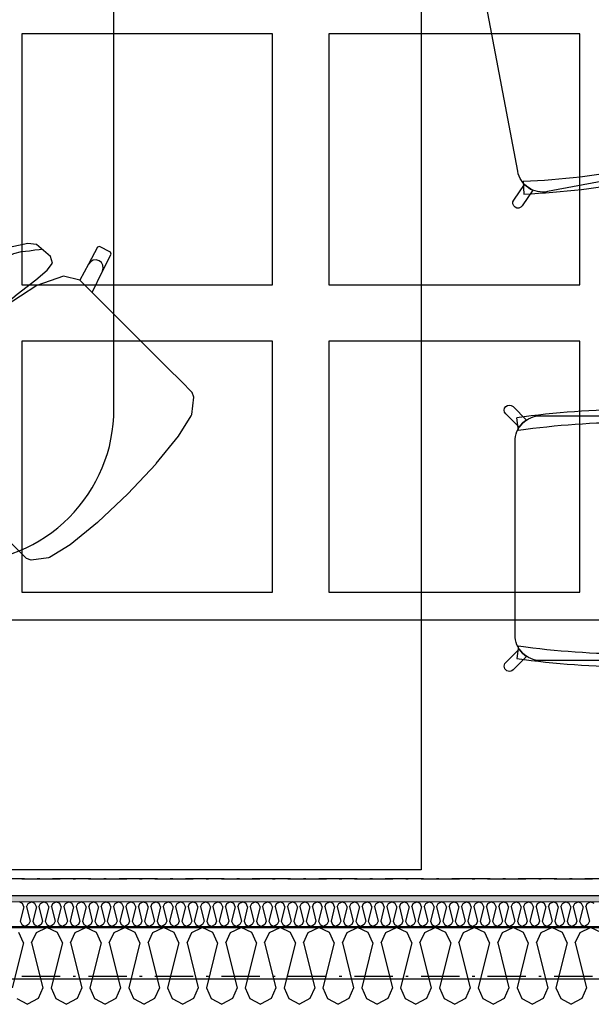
# Model space of a CAD drawing. Header units: millimetres. Extents: x -117798 to 93698, y -182207 to 252400.
# Tile 211 of 222: x -73352 to -72236, y -12167 to -10244. Entities that reach past the tile are written whole.
import ezdxf
from ezdxf.enums import TextEntityAlignment as Align

# ---------------------------------------------------------------- set-up
doc = ezdxf.new("R2010")
doc.units = ezdxf.units.MM
doc.header["$LTSCALE"] = 0.5
doc.header["$MEASUREMENT"] = 0
for name, pattern in [('Akselinje', [1500, 1000, -200, 100, -200]), ('Over snittplan', [260, 150, -50, 10, -50]), ('PLINE', [0])]:
    doc.linetypes.add(name, pattern=pattern)
for name, color, linetype in [('223- Bjelker', 7, 'Continuous'), ('232- Ikke-bærende yttervegger', 7, 'Continuous'), ('232- Ikke-bærende yttervegger (Skravur)', 7, 'Continuous'), ('232- Ikke-bærende yttervegger (Skravur)(Nye konstruksjoner)', 7, 'Continuous'), ('232- Ikke-bærende yttervegger(Nye konstruksjoner)', 7, 'Continuous'), ('251- Frittbærende dekker', 7, 'Continuous'), ('256- Faste himlinger og overflatebehandling(Nye konstruksjoner)', 7, 'Continuous'), ('68-- Inventar (løst)(Nye konstruksjoner)', 7, 'Continuous'), ('82-- Modullinjer', 7, 'Continuous'), ('862- M___Nettoareal(Nye konstruksjoner)', 7, 'Continuous'), ('862- M___Nettoareal(Polylinje)(Nye konstruksjoner)', 7, 'Continuous'), ('862- M___Nettoareal(Tekst)(Nye konstruksjoner)', 7, 'Continuous')]:
    doc.layers.add(name, color=color, linetype=linetype)
doc.layers.add('236- Innvendig kledning og overflate(Nye konstruksjoner)', color=7, linetype='Continuous', lineweight=0)
doc.styles.add('GENERATED_STYLE_1', font='arial.ttf')
doc.styles.add('GENERATED_STYLE_4', font='arial.ttf')

# ---------------------------------------------------------------- blocks, each defined once
blk = doc.blocks.new('Rektor_A-205_21', base_point=(-72026, -9444.1))
at = {"layer": '862- M___Nettoareal(Polylinje)(Nye konstruksjoner)', "linetype": 'PLINE', "flags": 128}
blk.add_lwpolyline([(-75005.7, -8071.9), (-75005.7, -8316.9), (-74818.2, -8316.9), (-74818.2, -8516.9), (-75005.7, -8516.9), (-75005.7, -11916.9), (-74818.2, -11916.9), (-74818.2, -11954.4), (-69443.2, -11954.4), (-69443.2, -8071.9)], close=True, dxfattribs=at)
at = {"layer": '862- M___Nettoareal(Tekst)(Nye konstruksjoner)', "style": 'GENERATED_STYLE_1'}
for tag, height, p in [('DUMMY_862', 150, (-72143.9, -9141.2)), ('ROOM_NAME', 150, (-72143.9, -9781.4)), ('DUMMY_861', 100, (-72301, -9381.1)), ('ROOM_NUMBER', 100, (-72301, -9769.9)), ('DUMMY_863', 100, (-71908.2, -9747.1))]:
    blk.add_attdef(tag, text='', height=height, rotation=90, dxfattribs=at).set_placement(p, align=Align.TOP_LEFT)
blk = doc.blocks.new('*X466')
at = {"layer": '232- Ikke-bærende yttervegger (Skravur)(Nye konstruksjoner)', "linetype": 'PLINE'}
for p, q in [((-73347.1, -11970.1), (-73353.7, -11966.9)), ((-73344.1, -11976.6), (-73351.2, -12004.7)), ((-73344.1, -11976.6), (-73347.1, -11970.1)), ((-73339, -11976.6), (-73336.1, -11970.1)), ((-73339, -11976.6), (-73332, -12004.7)), ((-73336.1, -11970.1), (-73329.4, -11966.9)), ((-73322.8, -11970.1), (-73329.4, -11966.9)), ((-73319.9, -11976.6), (-73326.9, -12004.7)), ((-73319.9, -11976.6), (-73322.8, -11970.1)), ((-73314.8, -11976.6), (-73311.8, -11970.1)), ((-73314.8, -11976.6), (-73307.7, -12004.7)), ((-73311.8, -11970.1), (-73305.2, -11966.9)), ((-73298.5, -11970.1), (-73305.2, -11966.9)), ((-73295.6, -11976.6), (-73302.6, -12004.7)), ((-73295.6, -11976.6), (-73298.5, -11970.1)), ((-73290.5, -11976.6), (-73287.5, -11970.1)), ((-73290.5, -11976.6), (-73283.4, -12004.7)), ((-73287.5, -11970.1), (-73280.9, -11966.9)), ((-73274.2, -11970.1), (-73280.9, -11966.9)), ((-73271.3, -11976.6), (-73278.3, -12004.7)), ((-73271.3, -11976.6), (-73274.2, -11970.1)), ((-73266.2, -11976.6), (-73263.2, -11970.1)), ((-73266.2, -11976.6), (-73259.1, -12004.7)), ((-73263.2, -11970.1), (-73256.6, -11966.9)), ((-73250, -11970.1), (-73256.6, -11966.9)), ((-73247, -11976.6), (-73254, -12004.7)), ((-73247, -11976.6), (-73250, -11970.1)), ((-73241.9, -11976.6), (-73238.9, -11970.1)), ((-73241.9, -11976.6), (-73234.9, -12004.7)), ((-73238.9, -11970.1), (-73232.3, -11966.9)), ((-73225.7, -11970.1), (-73232.3, -11966.9)), ((-73222.7, -11976.6), (-73229.8, -12004.7)), ((-73222.7, -11976.6), (-73225.7, -11970.1)), ((-73217.6, -11976.6), (-73214.7, -11970.1)), ((-73217.6, -11976.6), (-73210.6, -12004.7)), ((-73214.7, -11970.1), (-73208, -11966.9)), ((-73201.4, -11970.1), (-73208, -11966.9)), ((-73198.4, -11976.6), (-73205.5, -12004.7)), ((-73198.4, -11976.6), (-73201.4, -11970.1)), ((-73193.3, -11976.6), (-73190.4, -11970.1)), ((-73193.3, -11976.6), (-73186.3, -12004.7)), ((-73190.4, -11970.1), (-73183.8, -11966.9)), ((-73177.1, -11970.1), (-73183.8, -11966.9)), ((-73174.2, -11976.6), (-73181.2, -12004.7)), ((-73174.2, -11976.6), (-73177.1, -11970.1)), ((-73169.1, -11976.6), (-73166.1, -11970.1)), ((-73169.1, -11976.6), (-73162, -12004.7)), ((-73166.1, -11970.1), (-73159.5, -11966.9)), ((-73152.8, -11970.1), (-73159.5, -11966.9)), ((-73149.9, -11976.6), (-73156.9, -12004.7)), ((-73149.9, -11976.6), (-73152.8, -11970.1)), ((-73144.8, -11976.6), (-73141.8, -11970.1)), ((-73144.8, -11976.6), (-73137.7, -12004.7)), ((-73141.8, -11970.1), (-73135.2, -11966.9)), ((-73128.6, -11970.1), (-73135.2, -11966.9)), ((-73125.6, -11976.6), (-73132.6, -12004.7)), ((-73125.6, -11976.6), (-73128.6, -11970.1)), ((-73120.5, -11976.6), (-73117.5, -11970.1)), ((-73120.5, -11976.6), (-73113.5, -12004.7)), ((-73117.5, -11970.1), (-73110.9, -11966.9)), ((-73104.3, -11970.1), (-73110.9, -11966.9)), ((-73101.3, -11976.6), (-73108.4, -12004.7)), ((-73101.3, -11976.6), (-73104.3, -11970.1)), ((-73096.2, -11976.6), (-73093.3, -11970.1)), ((-73096.2, -11976.6), (-73089.2, -12004.7)), ((-73093.3, -11970.1), (-73086.6, -11966.9)), ((-73080, -11970.1), (-73086.6, -11966.9)), ((-73077, -11976.6), (-73084.1, -12004.7)), ((-73077, -11976.6), (-73080, -11970.1)), ((-73071.9, -11976.6), (-73069, -11970.1)), ((-73071.9, -11976.6), (-73064.9, -12004.7)), ((-73069, -11970.1), (-73062.3, -11966.9)), ((-73055.7, -11970.1), (-73062.3, -11966.9)), ((-73052.8, -11976.6), (-73059.8, -12004.7)), ((-73052.8, -11976.6), (-73055.7, -11970.1)), ((-73047.7, -11976.6), (-73044.7, -11970.1)), ((-73047.7, -11976.6), (-73040.6, -12004.7)), ((-73044.7, -11970.1), (-73038.1, -11966.9)), ((-73031.4, -11970.1), (-73038.1, -11966.9)), ((-73028.5, -11976.6), (-73035.5, -12004.7)), ((-73028.5, -11976.6), (-73031.4, -11970.1)), ((-73023.4, -11976.6), (-73020.4, -11970.1)), ((-73023.4, -11976.6), (-73016.3, -12004.7)), ((-73020.4, -11970.1), (-73013.8, -11966.9)), ((-73007.2, -11970.1), (-73013.8, -11966.9)), ((-73004.2, -11976.6), (-73011.2, -12004.7)), ((-73004.2, -11976.6), (-73007.2, -11970.1)), ((-72999.1, -11976.6), (-72996.1, -11970.1)), ((-72999.1, -11976.6), (-72992.1, -12004.7)), ((-72996.1, -11970.1), (-72989.5, -11966.9)), ((-72982.9, -11970.1), (-72989.5, -11966.9)), ((-72979.9, -11976.6), (-72987, -12004.7)), ((-72979.9, -11976.6), (-72982.9, -11970.1)), ((-72974.8, -11976.6), (-72971.9, -11970.1)), ((-72974.8, -11976.6), (-72967.8, -12004.7)), ((-72971.9, -11970.1), (-72965.2, -11966.9)), ((-72958.6, -11970.1), (-72965.2, -11966.9)), ((-72955.6, -11976.6), (-72962.7, -12004.7)), ((-72955.6, -11976.6), (-72958.6, -11970.1)), ((-72950.5, -11976.6), (-72947.6, -11970.1)), ((-72950.5, -11976.6), (-72943.5, -12004.7)), ((-72947.6, -11970.1), (-72940.9, -11966.9)), ((-72934.3, -11970.1), (-72940.9, -11966.9)), ((-72931.4, -11976.6), (-72938.4, -12004.7)), ((-72931.4, -11976.6), (-72934.3, -11970.1)), ((-72926.3, -11976.6), (-72923.3, -11970.1)), ((-72926.3, -11976.6), (-72919.2, -12004.7)), ((-72923.3, -11970.1), (-72916.7, -11966.9)), ((-72910, -11970.1), (-72916.7, -11966.9)), ((-72907.1, -11976.6), (-72914.1, -12004.7)), ((-72907.1, -11976.6), (-72910, -11970.1)), ((-72902, -11976.6), (-72899, -11970.1)), ((-72902, -11976.6), (-72894.9, -12004.7)), ((-72899, -11970.1), (-72892.4, -11966.9)), ((-72885.7, -11970.1), (-72892.4, -11966.9)), ((-72882.8, -11976.6), (-72889.8, -12004.7)), ((-72882.8, -11976.6), (-72885.7, -11970.1)), ((-72877.7, -11976.6), (-72874.7, -11970.1)), ((-72877.7, -11976.6), (-72870.6, -12004.7)), ((-72874.7, -11970.1), (-72868.1, -11966.9)), ((-72861.5, -11970.1), (-72868.1, -11966.9)), ((-72858.5, -11976.6), (-72865.5, -12004.7)), ((-72858.5, -11976.6), (-72861.5, -11970.1)), ((-72853.4, -11976.6), (-72850.4, -11970.1)), ((-72853.4, -11976.6), (-72846.4, -12004.7)), ((-72850.4, -11970.1), (-72843.8, -11966.9)), ((-72837.2, -11970.1), (-72843.8, -11966.9)), ((-72834.2, -11976.6), (-72841.3, -12004.7)), ((-72834.2, -11976.6), (-72837.2, -11970.1)), ((-72829.1, -11976.6), (-72826.2, -11970.1)), ((-72829.1, -11976.6), (-72822.1, -12004.7)), ((-72826.2, -11970.1), (-72819.5, -11966.9)), ((-72812.9, -11970.1), (-72819.5, -11966.9)), ((-72809.9, -11976.6), (-72817, -12004.7)), ((-72809.9, -11976.6), (-72812.9, -11970.1)), ((-72804.8, -11976.6), (-72801.9, -11970.1)), ((-72804.8, -11976.6), (-72797.8, -12004.7)), ((-72801.9, -11970.1), (-72795.3, -11966.9)), ((-72788.6, -11970.1), (-72795.3, -11966.9)), ((-72785.7, -11976.6), (-72792.7, -12004.7)), ((-72785.7, -11976.6), (-72788.6, -11970.1)), ((-72780.6, -11976.6), (-72777.6, -11970.1)), ((-72780.6, -11976.6), (-72773.5, -12004.7)), ((-72777.6, -11970.1), (-72771, -11966.9)), ((-72764.3, -11970.1), (-72771, -11966.9)), ((-72761.4, -11976.6), (-72768.4, -12004.7)), ((-72761.4, -11976.6), (-72764.3, -11970.1)), ((-72756.3, -11976.6), (-72753.3, -11970.1)), ((-72756.3, -11976.6), (-72749.2, -12004.7)), ((-72753.3, -11970.1), (-72746.7, -11966.9)), ((-72740.1, -11970.1), (-72746.7, -11966.9)), ((-72737.1, -11976.6), (-72744.1, -12004.7)), ((-72737.1, -11976.6), (-72740.1, -11970.1)), ((-72732, -11976.6), (-72729, -11970.1)), ((-72732, -11976.6), (-72725, -12004.7)), ((-72729, -11970.1), (-72722.4, -11966.9)), ((-72715.8, -11970.1), (-72722.4, -11966.9)), ((-72712.8, -11976.6), (-72719.9, -12004.7)), ((-72712.8, -11976.6), (-72715.8, -11970.1)), ((-72707.7, -11976.6), (-72704.8, -11970.1)), ((-72707.7, -11976.6), (-72700.7, -12004.7)), ((-72704.8, -11970.1), (-72698.1, -11966.9)), ((-72691.5, -11970.1), (-72698.1, -11966.9)), ((-72688.5, -11976.6), (-72695.6, -12004.7)), ((-72688.5, -11976.6), (-72691.5, -11970.1)), ((-72683.4, -11976.6), (-72680.5, -11970.1)), ((-72683.4, -11976.6), (-72676.4, -12004.7)), ((-72680.5, -11970.1), (-72673.8, -11966.9)), ((-72667.2, -11970.1), (-72673.8, -11966.9)), ((-72664.3, -11976.6), (-72671.3, -12004.7)), ((-72664.3, -11976.6), (-72667.2, -11970.1)), ((-72659.2, -11976.6), (-72656.2, -11970.1)), ((-72659.2, -11976.6), (-72652.1, -12004.7)), ((-72656.2, -11970.1), (-72649.6, -11966.9)), ((-72642.9, -11970.1), (-72649.6, -11966.9)), ((-72640, -11976.6), (-72647, -12004.7)), ((-72640, -11976.6), (-72642.9, -11970.1)), ((-72634.9, -11976.6), (-72631.9, -11970.1)), ((-72634.9, -11976.6), (-72627.8, -12004.7)), ((-72631.9, -11970.1), (-72625.3, -11966.9)), ((-72618.7, -11970.1), (-72625.3, -11966.9)), ((-72615.7, -11976.6), (-72622.7, -12004.7)), ((-72615.7, -11976.6), (-72618.7, -11970.1)), ((-72610.6, -11976.6), (-72607.6, -11970.1)), ((-72610.6, -11976.6), (-72603.6, -12004.7)), ((-72607.6, -11970.1), (-72601, -11966.9)), ((-72594.4, -11970.1), (-72601, -11966.9)), ((-72591.4, -11976.6), (-72598.5, -12004.7)), ((-72591.4, -11976.6), (-72594.4, -11970.1)), ((-72586.3, -11976.6), (-72583.4, -11970.1)), ((-72586.3, -11976.6), (-72579.3, -12004.7)), ((-72583.4, -11970.1), (-72576.7, -11966.9)), ((-72570.1, -11970.1), (-72576.7, -11966.9)), ((-72567.1, -11976.6), (-72574.2, -12004.7)), ((-72567.1, -11976.6), (-72570.1, -11970.1)), ((-72562, -11976.6), (-72559.1, -11970.1)), ((-72562, -11976.6), (-72555, -12004.7)), ((-72559.1, -11970.1), (-72552.4, -11966.9)), ((-72545.8, -11970.1), (-72552.4, -11966.9)), ((-72542.9, -11976.6), (-72549.9, -12004.7)), ((-72542.9, -11976.6), (-72545.8, -11970.1)), ((-72537.8, -11976.6), (-72534.8, -11970.1)), ((-72537.8, -11976.6), (-72530.7, -12004.7)), ((-72534.8, -11970.1), (-72528.2, -11966.9)), ((-72521.5, -11970.1), (-72528.2, -11966.9)), ((-72518.6, -11976.6), (-72525.6, -12004.7)), ((-72518.6, -11976.6), (-72521.5, -11970.1)), ((-72513.5, -11976.6), (-72510.5, -11970.1)), ((-72513.5, -11976.6), (-72506.4, -12004.7)), ((-72510.5, -11970.1), (-72503.9, -11966.9)), ((-72497.2, -11970.1), (-72503.9, -11966.9)), ((-72494.3, -11976.6), (-72501.3, -12004.7)), ((-72494.3, -11976.6), (-72497.2, -11970.1)), ((-72489.2, -11976.6), (-72486.2, -11970.1)), ((-72489.2, -11976.6), (-72482.1, -12004.7)), ((-72486.2, -11970.1), (-72479.6, -11966.9)), ((-72473, -11970.1), (-72479.6, -11966.9)), ((-72470, -11976.6), (-72477, -12004.7)), ((-72470, -11976.6), (-72473, -11970.1)), ((-72464.9, -11976.6), (-72461.9, -11970.1)), ((-72464.9, -11976.6), (-72457.9, -12004.7)), ((-72461.9, -11970.1), (-72455.3, -11966.9)), ((-72448.7, -11970.1), (-72455.3, -11966.9)), ((-72445.7, -11976.6), (-72452.8, -12004.7)), ((-72445.7, -11976.6), (-72448.7, -11970.1)), ((-72440.6, -11976.6), (-72437.7, -11970.1)), ((-72440.6, -11976.6), (-72433.6, -12004.7)), ((-72437.7, -11970.1), (-72431, -11966.9)), ((-72424.4, -11970.1), (-72431, -11966.9)), ((-72421.4, -11976.6), (-72428.5, -12004.7)), ((-72421.4, -11976.6), (-72424.4, -11970.1)), ((-72416.3, -11976.6), (-72413.4, -11970.1)), ((-72416.3, -11976.6), (-72409.3, -12004.7)), ((-72413.4, -11970.1), (-72406.8, -11966.9)), ((-72400.1, -11970.1), (-72406.8, -11966.9)), ((-72397.2, -11976.6), (-72404.2, -12004.7)), ((-72397.2, -11976.6), (-72400.1, -11970.1)), ((-72392.1, -11976.6), (-72389.1, -11970.1)), ((-72392.1, -11976.6), (-72385, -12004.7)), ((-72389.1, -11970.1), (-72382.5, -11966.9)), ((-72375.8, -11970.1), (-72382.5, -11966.9)), ((-72372.9, -11976.6), (-72379.9, -12004.7)), ((-72372.9, -11976.6), (-72375.8, -11970.1)), ((-72367.8, -11976.6), (-72364.8, -11970.1)), ((-72367.8, -11976.6), (-72360.7, -12004.7)), ((-72364.8, -11970.1), (-72358.2, -11966.9)), ((-72351.6, -11970.1), (-72358.2, -11966.9)), ((-72348.6, -11976.6), (-72355.6, -12004.7)), ((-72348.6, -11976.6), (-72351.6, -11970.1)), ((-72343.5, -11976.6), (-72340.5, -11970.1)), ((-72343.5, -11976.6), (-72336.5, -12004.7)), ((-72340.5, -11970.1), (-72333.9, -11966.9)), ((-72327.3, -11970.1), (-72333.9, -11966.9)), ((-72324.3, -11976.6), (-72331.4, -12004.7)), ((-72324.3, -11976.6), (-72327.3, -11970.1)), ((-72319.2, -11976.6), (-72316.3, -11970.1)), ((-72319.2, -11976.6), (-72312.2, -12004.7)), ((-72316.3, -11970.1), (-72309.6, -11966.9)), ((-72303, -11970.1), (-72309.6, -11966.9)), ((-72300, -11976.6), (-72307.1, -12004.7)), ((-72300, -11976.6), (-72303, -11970.1)), ((-72294.9, -11976.6), (-72292, -11970.1)), ((-72294.9, -11976.6), (-72287.9, -12004.7)), ((-72292, -11970.1), (-72285.3, -11966.9)), ((-72278.7, -11970.1), (-72285.3, -11966.9)), ((-72275.8, -11976.6), (-72282.8, -12004.7)), ((-72275.8, -11976.6), (-72278.7, -11970.1)), ((-72270.7, -11976.6), (-72267.7, -11970.1)), ((-72270.7, -11976.6), (-72263.6, -12004.7)), ((-72267.7, -11970.1), (-72261.1, -11966.9)), ((-72254.4, -11970.1), (-72261.1, -11966.9)), ((-72251.5, -11976.6), (-72258.5, -12004.7)), ((-72251.5, -11976.6), (-72254.4, -11970.1)), ((-72246.4, -11976.6), (-72243.4, -11970.1)), ((-72246.4, -11976.6), (-72239.3, -12004.7)), ((-72243.4, -11970.1), (-72236.8, -11966.9)), ((-72230.2, -11970.1), (-72236.8, -11966.9)), ((-73351.2, -12004.7), (-73348.2, -12011.2)), ((-73348.2, -12011.2), (-73341.6, -12014.9)), ((-73335, -12011.2), (-73341.6, -12014.9)), ((-73332, -12004.7), (-73335, -12011.2)), ((-73326.9, -12004.7), (-73323.9, -12011.2)), ((-73323.9, -12011.2), (-73317.3, -12014.9)), ((-73310.7, -12011.2), (-73317.3, -12014.9)), ((-73307.7, -12004.7), (-73310.7, -12011.2)), ((-73302.6, -12004.7), (-73299.7, -12011.2)), ((-73299.7, -12011.2), (-73293, -12014.9)), ((-73286.4, -12011.2), (-73293, -12014.9)), ((-73283.4, -12004.7), (-73286.4, -12011.2)), ((-73278.3, -12004.7), (-73275.4, -12011.2)), ((-73275.4, -12011.2), (-73268.7, -12014.9)), ((-73262.1, -12011.2), (-73268.7, -12014.9)), ((-73259.1, -12004.7), (-73262.1, -12011.2)), ((-73254, -12004.7), (-73251.1, -12011.2)), ((-73251.1, -12011.2), (-73244.5, -12014.9)), ((-73237.8, -12011.2), (-73244.5, -12014.9)), ((-73234.9, -12004.7), (-73237.8, -12011.2)), ((-73229.8, -12004.7), (-73226.8, -12011.2)), ((-73226.8, -12011.2), (-73220.2, -12014.9)), ((-73213.5, -12011.2), (-73220.2, -12014.9)), ((-73210.6, -12004.7), (-73213.5, -12011.2)), ((-73205.5, -12004.7), (-73202.5, -12011.2)), ((-73202.5, -12011.2), (-73195.9, -12014.9)), ((-73189.3, -12011.2), (-73195.9, -12014.9)), ((-73186.3, -12004.7), (-73189.3, -12011.2)), ((-73181.2, -12004.7), (-73178.2, -12011.2)), ((-73178.2, -12011.2), (-73171.6, -12014.9)), ((-73165, -12011.2), (-73171.6, -12014.9)), ((-73162, -12004.7), (-73165, -12011.2)), ((-73156.9, -12004.7), (-73154, -12011.2)), ((-73154, -12011.2), (-73147.3, -12014.9)), ((-73140.7, -12011.2), (-73147.3, -12014.9)), ((-73137.7, -12004.7), (-73140.7, -12011.2)), ((-73132.6, -12004.7), (-73129.7, -12011.2)), ((-73129.7, -12011.2), (-73123.1, -12014.9)), ((-73116.4, -12011.2), (-73123.1, -12014.9)), ((-73113.5, -12004.7), (-73116.4, -12011.2)), ((-73108.4, -12004.7), (-73105.4, -12011.2)), ((-73105.4, -12011.2), (-73098.8, -12014.9)), ((-73092.1, -12011.2), (-73098.8, -12014.9)), ((-73089.2, -12004.7), (-73092.1, -12011.2)), ((-73084.1, -12004.7), (-73081.1, -12011.2)), ((-73081.1, -12011.2), (-73074.5, -12014.9)), ((-73067.9, -12011.2), (-73074.5, -12014.9)), ((-73064.9, -12004.7), (-73067.9, -12011.2)), ((-73059.8, -12004.7), (-73056.8, -12011.2)), ((-73056.8, -12011.2), (-73050.2, -12014.9)), ((-73043.6, -12011.2), (-73050.2, -12014.9)), ((-73040.6, -12004.7), (-73043.6, -12011.2)), ((-73035.5, -12004.7), (-73032.6, -12011.2)), ((-73032.6, -12011.2), (-73025.9, -12014.9)), ((-73019.3, -12011.2), (-73025.9, -12014.9)), ((-73016.3, -12004.7), (-73019.3, -12011.2)), ((-73011.2, -12004.7), (-73008.3, -12011.2)), ((-73008.3, -12011.2), (-73001.6, -12014.9)), ((-72995, -12011.2), (-73001.6, -12014.9)), ((-72992.1, -12004.7), (-72995, -12011.2)), ((-72987, -12004.7), (-72984, -12011.2)), ((-72984, -12011.2), (-72977.4, -12014.9)), ((-72970.7, -12011.2), (-72977.4, -12014.9)), ((-72967.8, -12004.7), (-72970.7, -12011.2)), ((-72962.7, -12004.7), (-72959.7, -12011.2)), ((-72959.7, -12011.2), (-72953.1, -12014.9)), ((-72946.5, -12011.2), (-72953.1, -12014.9)), ((-72943.5, -12004.7), (-72946.5, -12011.2)), ((-72938.4, -12004.7), (-72935.4, -12011.2)), ((-72935.4, -12011.2), (-72928.8, -12014.9)), ((-72922.2, -12011.2), (-72928.8, -12014.9)), ((-72919.2, -12004.7), (-72922.2, -12011.2)), ((-72914.1, -12004.7), (-72911.2, -12011.2)), ((-72911.2, -12011.2), (-72904.5, -12014.9)), ((-72897.9, -12011.2), (-72904.5, -12014.9)), ((-72894.9, -12004.7), (-72897.9, -12011.2)), ((-72889.8, -12004.7), (-72886.9, -12011.2)), ((-72886.9, -12011.2), (-72880.2, -12014.9)), ((-72873.6, -12011.2), (-72880.2, -12014.9)), ((-72870.6, -12004.7), (-72873.6, -12011.2)), ((-72865.5, -12004.7), (-72862.6, -12011.2)), ((-72862.6, -12011.2), (-72856, -12014.9)), ((-72849.3, -12011.2), (-72856, -12014.9)), ((-72846.4, -12004.7), (-72849.3, -12011.2)), ((-72841.3, -12004.7), (-72838.3, -12011.2)), ((-72838.3, -12011.2), (-72831.7, -12014.9)), ((-72825, -12011.2), (-72831.7, -12014.9)), ((-72822.1, -12004.7), (-72825, -12011.2)), ((-72817, -12004.7), (-72814, -12011.2)), ((-72814, -12011.2), (-72807.4, -12014.9)), ((-72800.8, -12011.2), (-72807.4, -12014.9)), ((-72797.8, -12004.7), (-72800.8, -12011.2)), ((-72792.7, -12004.7), (-72789.7, -12011.2)), ((-72789.7, -12011.2), (-72783.1, -12014.9)), ((-72776.5, -12011.2), (-72783.1, -12014.9)), ((-72773.5, -12004.7), (-72776.5, -12011.2)), ((-72768.4, -12004.7), (-72765.5, -12011.2)), ((-72765.5, -12011.2), (-72758.8, -12014.9)), ((-72752.2, -12011.2), (-72758.8, -12014.9)), ((-72749.2, -12004.7), (-72752.2, -12011.2)), ((-72744.1, -12004.7), (-72741.2, -12011.2)), ((-72741.2, -12011.2), (-72734.6, -12014.9)), ((-72727.9, -12011.2), (-72734.6, -12014.9)), ((-72725, -12004.7), (-72727.9, -12011.2)), ((-72719.9, -12004.7), (-72716.9, -12011.2)), ((-72716.9, -12011.2), (-72710.3, -12014.9)), ((-72703.6, -12011.2), (-72710.3, -12014.9)), ((-72700.7, -12004.7), (-72703.6, -12011.2)), ((-72695.6, -12004.7), (-72692.6, -12011.2)), ((-72692.6, -12011.2), (-72686, -12014.9)), ((-72679.4, -12011.2), (-72686, -12014.9)), ((-72676.4, -12004.7), (-72679.4, -12011.2)), ((-72671.3, -12004.7), (-72668.3, -12011.2)), ((-72668.3, -12011.2), (-72661.7, -12014.9)), ((-72655.1, -12011.2), (-72661.7, -12014.9)), ((-72652.1, -12004.7), (-72655.1, -12011.2)), ((-72647, -12004.7), (-72644.1, -12011.2)), ((-72644.1, -12011.2), (-72637.4, -12014.9)), ((-72630.8, -12011.2), (-72637.4, -12014.9)), ((-72627.8, -12004.7), (-72630.8, -12011.2)), ((-72622.7, -12004.7), (-72619.8, -12011.2)), ((-72619.8, -12011.2), (-72613.1, -12014.9)), ((-72606.5, -12011.2), (-72613.1, -12014.9)), ((-72603.6, -12004.7), (-72606.5, -12011.2)), ((-72598.5, -12004.7), (-72595.5, -12011.2)), ((-72595.5, -12011.2), (-72588.9, -12014.9)), ((-72582.2, -12011.2), (-72588.9, -12014.9)), ((-72579.3, -12004.7), (-72582.2, -12011.2)), ((-72574.2, -12004.7), (-72571.2, -12011.2)), ((-72571.2, -12011.2), (-72564.6, -12014.9)), ((-72558, -12011.2), (-72564.6, -12014.9)), ((-72555, -12004.7), (-72558, -12011.2)), ((-72549.9, -12004.7), (-72546.9, -12011.2)), ((-72546.9, -12011.2), (-72540.3, -12014.9)), ((-72533.7, -12011.2), (-72540.3, -12014.9)), ((-72530.7, -12004.7), (-72533.7, -12011.2)), ((-72525.6, -12004.7), (-72522.7, -12011.2)), ((-72522.7, -12011.2), (-72516, -12014.9)), ((-72509.4, -12011.2), (-72516, -12014.9)), ((-72506.4, -12004.7), (-72509.4, -12011.2)), ((-72501.3, -12004.7), (-72498.4, -12011.2)), ((-72498.4, -12011.2), (-72491.7, -12014.9)), ((-72485.1, -12011.2), (-72491.7, -12014.9)), ((-72482.1, -12004.7), (-72485.1, -12011.2)), ((-72477, -12004.7), (-72474.1, -12011.2)), ((-72474.1, -12011.2), (-72467.5, -12014.9)), ((-72460.8, -12011.2), (-72467.5, -12014.9)), ((-72457.9, -12004.7), (-72460.8, -12011.2)), ((-72452.8, -12004.7), (-72449.8, -12011.2)), ((-72449.8, -12011.2), (-72443.2, -12014.9)), ((-72436.5, -12011.2), (-72443.2, -12014.9)), ((-72433.6, -12004.7), (-72436.5, -12011.2)), ((-72428.5, -12004.7), (-72425.5, -12011.2)), ((-72425.5, -12011.2), (-72418.9, -12014.9)), ((-72412.3, -12011.2), (-72418.9, -12014.9)), ((-72409.3, -12004.7), (-72412.3, -12011.2)), ((-72404.2, -12004.7), (-72401.2, -12011.2)), ((-72401.2, -12011.2), (-72394.6, -12014.9)), ((-72388, -12011.2), (-72394.6, -12014.9)), ((-72385, -12004.7), (-72388, -12011.2)), ((-72379.9, -12004.7), (-72377, -12011.2)), ((-72377, -12011.2), (-72370.3, -12014.9)), ((-72363.7, -12011.2), (-72370.3, -12014.9)), ((-72360.7, -12004.7), (-72363.7, -12011.2)), ((-72355.6, -12004.7), (-72352.7, -12011.2)), ((-72352.7, -12011.2), (-72346.1, -12014.9)), ((-72339.4, -12011.2), (-72346.1, -12014.9)), ((-72336.5, -12004.7), (-72339.4, -12011.2)), ((-72331.4, -12004.7), (-72328.4, -12011.2)), ((-72328.4, -12011.2), (-72321.8, -12014.9)), ((-72315.1, -12011.2), (-72321.8, -12014.9)), ((-72312.2, -12004.7), (-72315.1, -12011.2)), ((-72307.1, -12004.7), (-72304.1, -12011.2)), ((-72304.1, -12011.2), (-72297.5, -12014.9)), ((-72290.9, -12011.2), (-72297.5, -12014.9)), ((-72287.9, -12004.7), (-72290.9, -12011.2)), ((-72282.8, -12004.7), (-72279.8, -12011.2)), ((-72279.8, -12011.2), (-72273.2, -12014.9)), ((-72266.6, -12011.2), (-72273.2, -12014.9)), ((-72263.6, -12004.7), (-72266.6, -12011.2)), ((-72258.5, -12004.7), (-72255.6, -12011.2)), ((-72255.6, -12011.2), (-72248.9, -12014.9)), ((-72242.3, -12011.2), (-72248.9, -12014.9)), ((-72239.3, -12004.7), (-72242.3, -12011.2))]:
    blk.add_line(p, q, dxfattribs=at)
blk = doc.blocks.new('*X467')
at = {"layer": '232- Ikke-bærende yttervegger (Skravur)', "linetype": 'PLINE'}
for p, q in [((-73345, -12047.1), (-73354.2, -12026.7)), ((-73329.1, -12047.1), (-73319.8, -12026.7)), ((-73319.8, -12026.7), (-73299.1, -12016.9)), ((-73278.4, -12026.7), (-73299.1, -12016.9)), ((-73269.1, -12047.1), (-73278.4, -12026.7)), ((-73253.2, -12047.1), (-73243.9, -12026.7)), ((-73243.9, -12026.7), (-73223.2, -12016.9)), ((-73202.5, -12026.7), (-73223.2, -12016.9)), ((-73193.2, -12047.1), (-73202.5, -12026.7)), ((-73177.3, -12047.1), (-73168.1, -12026.7)), ((-73168.1, -12026.7), (-73147.3, -12016.9)), ((-73126.6, -12026.7), (-73147.3, -12016.9)), ((-73117.4, -12047.1), (-73126.6, -12026.7)), ((-73101.4, -12047.1), (-73092.2, -12026.7)), ((-73092.2, -12026.7), (-73071.5, -12016.9)), ((-73050.7, -12026.7), (-73071.5, -12016.9)), ((-73041.5, -12047.1), (-73050.7, -12026.7)), ((-73025.5, -12047.1), (-73016.3, -12026.7)), ((-73016.3, -12026.7), (-72995.6, -12016.9)), ((-72974.9, -12026.7), (-72995.6, -12016.9)), ((-72965.6, -12047.1), (-72974.9, -12026.7)), ((-72949.7, -12047.1), (-72940.4, -12026.7)), ((-72940.4, -12026.7), (-72919.7, -12016.9)), ((-72899, -12026.7), (-72919.7, -12016.9)), ((-72889.7, -12047.1), (-72899, -12026.7)), ((-72873.8, -12047.1), (-72864.5, -12026.7)), ((-72864.5, -12026.7), (-72843.8, -12016.9)), ((-72823.1, -12026.7), (-72843.8, -12016.9)), ((-72813.8, -12047.1), (-72823.1, -12026.7)), ((-72797.9, -12047.1), (-72788.7, -12026.7)), ((-72788.7, -12026.7), (-72767.9, -12016.9)), ((-72747.2, -12026.7), (-72767.9, -12016.9)), ((-72738, -12047.1), (-72747.2, -12026.7)), ((-72722, -12047.1), (-72712.8, -12026.7)), ((-72712.8, -12026.7), (-72692.1, -12016.9)), ((-72671.3, -12026.7), (-72692.1, -12016.9)), ((-72662.1, -12047.1), (-72671.3, -12026.7)), ((-72646.1, -12047.1), (-72636.9, -12026.7)), ((-72636.9, -12026.7), (-72616.2, -12016.9)), ((-72595.5, -12026.7), (-72616.2, -12016.9)), ((-72586.2, -12047.1), (-72595.5, -12026.7)), ((-72570.3, -12047.1), (-72561, -12026.7)), ((-72561, -12026.7), (-72540.3, -12016.9)), ((-72519.6, -12026.7), (-72540.3, -12016.9)), ((-72510.3, -12047.1), (-72519.6, -12026.7)), ((-72494.4, -12047.1), (-72485.1, -12026.7)), ((-72485.1, -12026.7), (-72464.4, -12016.9)), ((-72443.7, -12026.7), (-72464.4, -12016.9)), ((-72434.5, -12047.1), (-72443.7, -12026.7)), ((-72418.5, -12047.1), (-72409.3, -12026.7)), ((-72409.3, -12026.7), (-72388.5, -12016.9)), ((-72367.8, -12026.7), (-72388.5, -12016.9)), ((-72358.6, -12047.1), (-72367.8, -12026.7)), ((-72342.6, -12047.1), (-72333.4, -12026.7)), ((-72333.4, -12026.7), (-72312.7, -12016.9)), ((-72291.9, -12026.7), (-72312.7, -12016.9)), ((-72282.7, -12047.1), (-72291.9, -12026.7)), ((-72266.8, -12047.1), (-72257.5, -12026.7)), ((-72257.5, -12026.7), (-72236.8, -12016.9)), ((-72216.1, -12026.7), (-72236.8, -12016.9)), ((-73345, -12047.1), (-73367, -12135)), ((-73329.1, -12047.1), (-73307.1, -12135)), ((-73269.1, -12047.1), (-73291.1, -12135)), ((-73253.2, -12047.1), (-73231.2, -12135)), ((-73193.2, -12047.1), (-73215.2, -12135)), ((-73177.3, -12047.1), (-73155.3, -12135)), ((-73117.4, -12047.1), (-73139.4, -12135)), ((-73101.4, -12047.1), (-73079.4, -12135)), ((-73041.5, -12047.1), (-73063.5, -12135)), ((-73025.5, -12047.1), (-73003.5, -12135)), ((-72965.6, -12047.1), (-72987.6, -12135)), ((-72949.7, -12047.1), (-72927.7, -12135)), ((-72889.7, -12047.1), (-72911.7, -12135)), ((-72873.8, -12047.1), (-72851.8, -12135)), ((-72813.8, -12047.1), (-72835.8, -12135)), ((-72797.9, -12047.1), (-72775.9, -12135)), ((-72738, -12047.1), (-72760, -12135)), ((-72722, -12047.1), (-72700, -12135)), ((-72662.1, -12047.1), (-72684.1, -12135)), ((-72646.1, -12047.1), (-72624.2, -12135)), ((-72586.2, -12047.1), (-72608.2, -12135)), ((-72570.3, -12047.1), (-72548.3, -12135)), ((-72510.3, -12047.1), (-72532.3, -12135)), ((-72494.4, -12047.1), (-72472.4, -12135)), ((-72434.5, -12047.1), (-72456.5, -12135)), ((-72418.5, -12047.1), (-72396.5, -12135)), ((-72358.6, -12047.1), (-72380.6, -12135)), ((-72342.6, -12047.1), (-72320.6, -12135)), ((-72282.7, -12047.1), (-72304.7, -12135)), ((-72266.8, -12047.1), (-72244.8, -12135)), ((-73307.1, -12135), (-73316.3, -12155.4)), ((-73291.1, -12135), (-73281.9, -12155.4)), ((-73231.2, -12135), (-73240.4, -12155.4)), ((-73215.2, -12135), (-73206, -12155.4)), ((-73155.3, -12135), (-73164.6, -12155.4)), ((-73139.4, -12135), (-73130.1, -12155.4)), ((-73079.4, -12135), (-73088.7, -12155.4)), ((-73063.5, -12135), (-73054.2, -12155.4)), ((-73003.5, -12135), (-73012.8, -12155.4)), ((-72987.6, -12135), (-72978.4, -12155.4)), ((-72927.7, -12135), (-72936.9, -12155.4)), ((-72911.7, -12135), (-72902.5, -12155.4)), ((-72851.8, -12135), (-72861, -12155.4)), ((-72835.8, -12135), (-72826.6, -12155.4)), ((-72775.9, -12135), (-72785.2, -12155.4)), ((-72760, -12135), (-72750.7, -12155.4)), ((-72700, -12135), (-72709.3, -12155.4)), ((-72684.1, -12135), (-72674.8, -12155.4)), ((-72624.2, -12135), (-72633.4, -12155.4)), ((-72608.2, -12135), (-72599, -12155.4)), ((-72548.3, -12135), (-72557.5, -12155.4)), ((-72532.3, -12135), (-72523.1, -12155.4)), ((-72472.4, -12135), (-72481.6, -12155.4)), ((-72456.5, -12135), (-72447.2, -12155.4)), ((-72396.5, -12135), (-72405.8, -12155.4)), ((-72380.6, -12135), (-72371.3, -12155.4)), ((-72320.6, -12135), (-72329.9, -12155.4)), ((-72304.7, -12135), (-72295.4, -12155.4)), ((-72244.8, -12135), (-72254, -12155.4)), ((-73357.8, -12155.4), (-73337, -12166.9)), ((-73316.3, -12155.4), (-73337, -12166.9)), ((-73281.9, -12155.4), (-73261.2, -12166.9)), ((-73240.4, -12155.4), (-73261.2, -12166.9)), ((-73206, -12155.4), (-73185.3, -12166.9)), ((-73164.6, -12155.4), (-73185.3, -12166.9)), ((-73130.1, -12155.4), (-73109.4, -12166.9)), ((-73088.7, -12155.4), (-73109.4, -12166.9)), ((-73054.2, -12155.4), (-73033.5, -12166.9)), ((-73012.8, -12155.4), (-73033.5, -12166.9)), ((-72978.4, -12155.4), (-72957.6, -12166.9)), ((-72936.9, -12155.4), (-72957.6, -12166.9)), ((-72902.5, -12155.4), (-72881.8, -12166.9)), ((-72861, -12155.4), (-72881.8, -12166.9)), ((-72826.6, -12155.4), (-72805.9, -12166.9)), ((-72785.2, -12155.4), (-72805.9, -12166.9)), ((-72750.7, -12155.4), (-72730, -12166.9)), ((-72709.3, -12155.4), (-72730, -12166.9)), ((-72674.8, -12155.4), (-72654.1, -12166.9)), ((-72633.4, -12155.4), (-72654.1, -12166.9)), ((-72599, -12155.4), (-72578.2, -12166.9)), ((-72557.5, -12155.4), (-72578.2, -12166.9)), ((-72523.1, -12155.4), (-72502.4, -12166.9)), ((-72481.6, -12155.4), (-72502.4, -12166.9)), ((-72447.2, -12155.4), (-72426.5, -12166.9)), ((-72405.8, -12155.4), (-72426.5, -12166.9)), ((-72371.3, -12155.4), (-72350.6, -12166.9)), ((-72329.9, -12155.4), (-72350.6, -12166.9)), ((-72295.4, -12155.4), (-72274.7, -12166.9)), ((-72254, -12155.4), (-72274.7, -12166.9))]:
    blk.add_line(p, q, dxfattribs=at)
blk = doc.blocks.new('Standard grid marker[103]', base_point=(20739.5, -12016.9))
at = {"layer": '82-- Modullinjer', "linetype": 'Akselinje'}
blk.add_line((20539.5, -12016.9), (-81321.3, -12016.9), dxfattribs=at)
at = {"layer": '82-- Modullinjer', "style": 'GENERATED_STYLE_4'}
for tag, p in [('AC_MarkerText_1_0', (20862, -12056.9)), ('AC_MarkerText_1_1', (-81898.8, -12056.9))]:
    blk.add_attdef(tag, text='', height=175, rotation=90, dxfattribs=at).set_placement(p, align=Align.TOP_CENTER)
blk = doc.blocks.new('Kontorlayout enkel[108]', base_point=(-72568.2, -11904.4))
at = {"layer": '68-- Inventar (løst)(Nye konstruksjoner)', "linetype": 'PLINE'}
for p, q in [((-73336.7, -10681.5), (-73372.8, -10689.3)), ((-73319.9, -10683.4), (-73336.7, -10681.5)), ((-73292, -10706.6), (-73319.9, -10683.4)), ((-73200.7, -10688.6), (-73217.7, -10721.7)), ((-73196.6, -10687.3), (-73200.7, -10688.6)), ((-73175.3, -10698.1), (-73196.6, -10687.3)), ((-73392, -10698.3), (-73413.7, -10713.2)), ((-73372.8, -10689.3), (-73392, -10698.3)), ((-73382.4, -10710.9), (-73363.6, -10700.9)), ((-73363.6, -10700.9), (-73348.8, -10697)), ((-73348.8, -10697), (-73333.4, -10695.9)), ((-73333.4, -10695.9), (-73322.7, -10693.8)), ((-73322.7, -10693.8), (-73314.6, -10693.1)), ((-73314.6, -10693.1), (-73310.1, -10692.3)), ((-73288.6, -10719.5), (-73292, -10706.6)), ((-73190.9, -10735.2), (-73174, -10702.1)), ((-73174, -10702.1), (-73175.3, -10698.1)), ((-73413.7, -10713.2), (-73470.4, -10760)), ((-73428, -10744.3), (-73404.2, -10725.7)), ((-73404.2, -10725.7), (-73382.4, -10710.9)), ((-73298.6, -10733.8), (-73288.6, -10719.5)), ((-73217.7, -10721.7), (-73235, -10752.7)), ((-73214, -10717.1), (-73217.7, -10721.7)), ((-73208.9, -10714.2), (-73214, -10717.1)), ((-73203, -10713.5), (-73208.9, -10714.2)), ((-73197.4, -10715), (-73203, -10713.5)), ((-73192.8, -10718.6), (-73197.4, -10715)), ((-73190, -10723.7), (-73192.8, -10718.6)), ((-73189.3, -10729.6), (-73190, -10723.7)), ((-73549.9, -10744.8), (-73558.4, -10753.3)), ((-73545.6, -10744.8), (-73549.9, -10744.8)), ((-73519.5, -10770.8), (-73545.6, -10744.8)), ((-73452.8, -10765.5), (-73428, -10744.3)), ((-73320.9, -10752.5), (-73298.6, -10733.8)), ((-73266.9, -10745.3), (-73318.9, -10763.6)), ((-73235, -10752.7), (-73266.9, -10745.3)), ((-73210.5, -10777), (-73190.9, -10735.2)), ((-73190.9, -10735.2), (-73189.3, -10729.6)), ((-73567, -10761.9), (-73558.4, -10753.3)), ((-73567, -10766.1), (-73567, -10761.9)), ((-73470.4, -10760), (-73512.6, -10799.1)), ((-73477.4, -10788), (-73452.8, -10765.5)), ((-73318.9, -10763.6), (-73382.7, -10804.9)), ((-73357.1, -10780.4), (-73320.9, -10752.5)), ((-73234.7, -10752.7), (-73235, -10752.7)), ((-73234.7, -10752.7), (-73210.5, -10777)), ((-73540.9, -10792.2), (-73567, -10766.1)), ((-73545.2, -10781.6), (-73544.1, -10775.8)), ((-73544.1, -10787.3), (-73545.2, -10781.6)), ((-73544.1, -10775.8), (-73540.8, -10770.9)), ((-73535.9, -10767.7), (-73540.8, -10770.9)), ((-73530.1, -10766.5), (-73535.9, -10767.7)), ((-73524.4, -10767.6), (-73530.1, -10766.5)), ((-73519.5, -10770.8), (-73524.4, -10767.6)), ((-73483, -10804.8), (-73519.5, -10770.8)), ((-73459.4, -10781.2), (-73483, -10804.8)), ((-73438.2, -10802.3), (-73459.4, -10781.2)), ((-73396.4, -10813.1), (-73357.1, -10780.4)), ((-73062.7, -10924.8), (-73210.5, -10777)), ((-73551.7, -10841.3), (-73512.6, -10799.1)), ((-73540.9, -10792.2), (-73544.1, -10787.3)), ((-73506.9, -10828.7), (-73540.9, -10792.2)), ((-73500.9, -10810.8), (-73477.4, -10788)), ((-73410.9, -10829.7), (-73438.2, -10802.3)), ((-73500.9, -10810.8), (-73523.7, -10834.3)), ((-73506.9, -10828.7), (-73495, -10816.8)), ((-73483, -10804.8), (-73495, -10816.8)), ((-73449.2, -10862.6), (-73396.4, -10813.1)), ((-73382.7, -10804.9), (-73410.9, -10829.7)), ((-73598.6, -10898), (-73551.7, -10841.3)), ((-73523.7, -10834.3), (-73546.3, -10858.9)), ((-73530.5, -10852.4), (-73506.9, -10828.7)), ((-73410.9, -10829.7), (-73448.7, -10863)), ((-73546.3, -10858.9), (-73567.4, -10883.7)), ((-73509.4, -10873.5), (-73530.5, -10852.4)), ((-73482, -10900.9), (-73509.4, -10873.5)), ((-73449.2, -10862.6), (-73498.6, -10915.3)), ((-73482, -10900.9), (-73448.7, -10863)), ((-73613.5, -10919.7), (-73598.6, -10898)), ((-73567.4, -10883.7), (-73586, -10907.5)), ((-73622.4, -10938.9), (-73613.5, -10919.7)), ((-73586, -10907.5), (-73600.8, -10929.3)), ((-73498.6, -10915.3), (-73531.4, -10954.6)), ((-73506.8, -10929), (-73482, -10900.9)), ((-73630.2, -10975.1), (-73622.4, -10938.9)), ((-73600.8, -10929.3), (-73610.8, -10948.2)), ((-73548.2, -10992.9), (-73506.8, -10929)), ((-73037.2, -10950.3), (-73062.7, -10924.8)), ((-73610.8, -10948.2), (-73614.7, -10962.9)), ((-73531.4, -10954.6), (-73559.3, -10990.8)), ((-73015.2, -10972.3), (-73037.2, -10950.3)), ((-73628.3, -10991.8), (-73630.2, -10975.1)), ((-73614.7, -10962.9), (-73615.9, -10978.3)), ((-73012.3, -10981.6), (-73015.2, -10972.3)), ((-73605.1, -11019.7), (-73628.3, -10991.8)), ((-73617.9, -10989.1), (-73618.7, -10997.1)), ((-73615.9, -10978.3), (-73617.9, -10989.1)), ((-73559.3, -10990.8), (-73577.9, -11013.1)), ((-73566.5, -11044.8), (-73548.2, -10992.9)), ((-73016.3, -11015.5), (-73012.3, -10981.6)), ((-73618.7, -10997.1), (-73619.5, -11001.6)), ((-73577.9, -11013.1), (-73592.2, -11023.1)), ((-73017.2, -11017.6), (-73016.3, -11015.5)), ((-73592.2, -11023.1), (-73605.1, -11019.7)), ((-73042.1, -11057.7), (-73017.2, -11017.6)), ((-73559, -11076.8), (-73566.5, -11044.8)), ((-73085.7, -11111.3), (-73042.1, -11057.7)), ((-73590, -11094.1), (-73559, -11076.8)), ((-73559, -11077), (-73559, -11076.8)), ((-73559, -11077), (-73534.8, -11101.2)), ((-73624.5, -11115.1), (-73623.1, -11111.1)), ((-73623.1, -11111.1), (-73590, -11094.1)), ((-73598.3, -11108.7), (-73597.6, -11102.9)), ((-73596.7, -11114.3), (-73598.3, -11108.7)), ((-73597.6, -11102.9), (-73594.7, -11097.7)), ((-73594.7, -11097.7), (-73590, -11094.1)), ((-73534.8, -11101.2), (-73576.5, -11120.8)), ((-73386.9, -11249.1), (-73534.8, -11101.2)), ((-73086.4, -11112.2), (-73085.7, -11111.3)), ((-73613.7, -11136.5), (-73624.5, -11115.1)), ((-73576.5, -11120.8), (-73609.6, -11137.8)), ((-73593.1, -11118.9), (-73596.7, -11114.3)), ((-73588, -11121.7), (-73593.1, -11118.9)), ((-73582.2, -11122.4), (-73588, -11121.7)), ((-73576.5, -11120.8), (-73582.2, -11122.4)), ((-73141.2, -11170.5), (-73086.4, -11112.2)), ((-73609.6, -11137.8), (-73613.7, -11136.5)), ((-73141.2, -11170.5), (-73199.6, -11225.3)), ((-73200.4, -11226), (-73254.1, -11269.6)), ((-73199.6, -11225.3), (-73200.4, -11226)), ((-73361.4, -11274.6), (-73386.9, -11249.1)), ((-73339.4, -11296.5), (-73361.4, -11274.6)), ((-73254.1, -11269.6), (-73294.1, -11294.5)), ((-73330.1, -11299.4), (-73339.4, -11296.5)), ((-73296.2, -11295.4), (-73330.1, -11299.4)), ((-73294.1, -11294.5), (-73296.2, -11295.4))]:
    blk.add_line(p, q, dxfattribs=at)
at = {"layer": '68-- Inventar (løst)(Nye konstruksjoner)', "linetype": 'PLINE', "flags": 128}
blk.add_lwpolyline([(-72568.2, -11904.4), (-74818.2, -11904.4), (-74818.2, -11304.4), (-73468.2, -11304.4, 0.414214), (-73168.2, -11004.4), (-73168.2, -10104.4), (-72568.2, -10104.4)], format="xyb", close=True, dxfattribs=at)
blk = doc.blocks.new('Stol 05[113]', base_point=(-72386.8, -10614))
at = {"layer": '68-- Inventar (løst)(Nye konstruksjoner)', "linetype": 'PLINE'}
for p, q in [((-72010, -10064.7), (-72011.1, -10039.7)), ((-71950.2, -10492.7), (-72032.1, -10057.3)), ((-72446.2, -10146.8), (-72454.2, -10123.1)), ((-71932.2, -10477.7), (-71924.2, -10501.4)), ((-72368.4, -10559.8), (-72367.3, -10584.8))]:
    blk.add_line(p, q, dxfattribs=at)
at = {"layer": '68-- Inventar (løst)(Nye konstruksjoner)', "linetype": 'PLINE', "flags": 128}
for points in [[(-71991.3, -10027.8, 1), (-72007.8, -10016.5), (-72028.9, -10047.3, -0.101021), (-72012.4, -10058.6)], [(-72320.9, -10580.2, -0.414214), (-72379.3, -10540.4), (-72449.2, -10168.9, -0.414214), (-72409.3, -10110.5), (-72057.5, -10044.3, -0.414214), (-71999.1, -10084.2), (-71929.2, -10455.6, -0.414214), (-71969.1, -10514)], [(-72476.9, -10119.2, -1), (-72465.7, -10102.7), (-72434.9, -10123.7, 0.101021), (-72446.2, -10140.3)], [(-71912.7, -10521.8, 1), (-71901.4, -10505.3), (-71932.2, -10484.3, -0.101021), (-71943.5, -10500.8)], [(-72370.5, -10608, -1), (-72387.1, -10596.7), (-72366, -10565.9, 0.101021), (-72349.5, -10577.2)]]:
    blk.add_lwpolyline(points, format="xyb", close=True, dxfattribs=at)
at = {"layer": '68-- Inventar (løst)(Nye konstruksjoner)', "linetype": 'PLINE'}
for centre, radius, start, end in [((-71937.2, -11651), 1613.1, 92.6273, 108.6934), ((-71937.2, -11651), 1588.1, 92.6273, 108.6934), ((-72441.2, -8973.5), 1588.1, 272.6273, 288.6934), ((-72441.2, -8973.5), 1613.1, 272.6273, 288.6934)]:
    blk.add_arc(centre, radius, start, end, dxfattribs=at)
blk = doc.blocks.new('Stol 05[114]', base_point=(-72405.6, -11516.8))
at = {"layer": '68-- Inventar (løst)(Nye konstruksjoner)', "linetype": 'PLINE'}
for p, q in [((-72377.5, -11046.6), (-72381, -11021.9)), ((-71933.7, -11046.6), (-71930.2, -11021.9)), ((-71954.1, -11478.3), (-71954.1, -11035.3)), ((-72377.5, -11467), (-72381, -11491.7)), ((-71933.7, -11467), (-71930.2, -11491.7))]:
    blk.add_line(p, q, dxfattribs=at)
at = {"layer": '68-- Inventar (løst)(Nye konstruksjoner)', "linetype": 'PLINE', "flags": 128}
for points in [[(-72402.7, -11013.9, -1), (-72388.5, -10999.7), (-72362.2, -11026.1, 0.101021), (-72376.3, -11040.2)], [(-71908.5, -11013.9, 1), (-71922.7, -10999.7), (-71949, -11026.1, -0.101021), (-71934.9, -11040.2)], [(-72334.6, -11495.8, -0.414214), (-72384.6, -11445.8), (-72384.6, -11067.8, -0.414214), (-72334.6, -11017.8), (-71976.6, -11017.8, -0.414214), (-71926.6, -11067.8), (-71926.6, -11445.8, -0.414214), (-71976.6, -11495.8)], [(-72388.5, -11513.9, -1), (-72402.7, -11499.7), (-72376.3, -11473.4, 0.101021), (-72362.2, -11487.5)], [(-71922.7, -11513.9, 1), (-71908.5, -11499.7), (-71934.9, -11473.4, -0.101021), (-71949, -11487.5)]]:
    blk.add_lwpolyline(points, format="xyb", close=True, dxfattribs=at)
at = {"layer": '68-- Inventar (løst)(Nye konstruksjoner)', "linetype": 'PLINE'}
for centre, radius, start, end in [((-72155.6, -12619.1), 1613.1, 81.967, 98.033), ((-72155.6, -12619.1), 1588.1, 81.967, 98.033), ((-72155.6, -9894.5), 1588.1, 261.967, 278.033), ((-72155.6, -9894.5), 1613.1, 261.967, 278.033)]:
    blk.add_arc(centre, radius, start, end, dxfattribs=at)

msp = doc.modelspace()

# ---------------------------------------------------------------- hatches: boundary and pattern name
at = {"layer": '232- Ikke-bærende yttervegger (Skravur)(Nye konstruksjoner)', "linetype": 'Continuous'}
h = msp.add_hatch(dxfattribs=at)
h.set_pattern_fill('Gips', color=256, style=0, pattern_type=2)
h.set_pattern_definition([(0, (0, 0), (0, 86.60254), [0, -50]), (0, (25, 43.3), (0, 86.60254), [0, -50])])
h.paths.add_polyline_path([(-69443.2, -11954.4), (-74818.2, -11954.4), (-74818.2, -11966.9), (-69443.2, -11966.9)])
msp.add_hatch(color=256, dxfattribs=at).paths.add_polyline_path([(-74818.2, -12016.9), (-69443.2, -12016.9), (-69443.2, -12014.9), (-74818.2, -12014.9)])

# ---------------------------------------------------------------- linework, layer by layer
at = {"layer": '223- Bjelker', "linetype": 'Over snittplan', "flags": 128}
for points in [[(-75168.2, -11921.9), (-61372.4, -11921.9)], [(-75168.2, -12111.9), (-61372.4, -12111.9)]]:
    msp.add_lwpolyline(points, dxfattribs=at)
at = {"layer": '232- Ikke-bærende yttervegger', "linetype": 'PLINE', "flags": 128}
msp.add_lwpolyline([(-70073.2, -12016.9), (-74818.2, -12016.9)], dxfattribs=at)
at = {"layer": '232- Ikke-bærende yttervegger(Nye konstruksjoner)', "linetype": 'PLINE'}
msp.add_line((-74818.2, -12014.9), (-69443.2, -12014.9), dxfattribs=at)
at = {"layer": '232- Ikke-bærende yttervegger(Nye konstruksjoner)', "linetype": 'PLINE', "flags": 128}
msp.add_lwpolyline([(-74818.2, -12016.9), (-69443.2, -12016.9)], dxfattribs=at)
at = {"layer": '236- Innvendig kledning og overflate(Nye konstruksjoner)', "linetype": 'PLINE'}
msp.add_line((-69443.2, -11966.9), (-74818.2, -11966.9), dxfattribs=at)
at = {"layer": '236- Innvendig kledning og overflate(Nye konstruksjoner)', "linetype": 'PLINE', "flags": 128}
msp.add_lwpolyline([(-69443.2, -11954.4), (-74818.2, -11954.4)], dxfattribs=at)
at = {"layer": '251- Frittbærende dekker', "linetype": 'PLINE', "flags": 128}
msp.add_lwpolyline([(-75168.2, 2483.1), (-75168.2, -12116.9), (-61378.2, -12116.9), (-61378.2, -3686.9), (-64953.2, -3686.9), (-64953.2, -1116.9), (-61378.2, -1116.9), (-61378.2, 1683.1), (-62078.2, 1683.1), (-62078.2, 2383.1), (-62878.2, 2383.1), (-62878.2, 4683.1), (-74978.2, 4683.1), (-74978.2, 2483.1)], close=True, dxfattribs=at)
at = {"layer": '256- Faste himlinger og overflatebehandling(Nye konstruksjoner)', "linetype": 'PLINE'}
for points in [[(-72203.2, -11416.9), (-74603.2, -11416.9), (-74603.2, -10216.9), (-72203.2, -10216.9)], [(-72858.2, -10761.9), (-72858.2, -10271.9), (-73348.2, -10271.9), (-73348.2, -10761.9)], [(-72258.2, -10761.9), (-72258.2, -10271.9), (-72748.2, -10271.9), (-72748.2, -10761.9)], [(-72858.2, -11361.9), (-72858.2, -10871.9), (-73348.2, -10871.9), (-73348.2, -11361.9)], [(-72258.2, -11361.9), (-72258.2, -10871.9), (-72748.2, -10871.9), (-72748.2, -11361.9)]]:
    msp.add_lwpolyline(points, close=True, dxfattribs=at)
at = {"layer": '256- Faste himlinger og overflatebehandling(Nye konstruksjoner)', "linetype": 'Over snittplan', "flags": 128}
msp.add_lwpolyline([(-69443.2, -11921.9), (-75005.7, -11921.9)], dxfattribs=at)

# ---------------------------------------------------------------- block references
at = {"layer": '232- Ikke-bærende yttervegger'}
msp.add_blockref('*X467', (0, 0), dxfattribs=at)
at = {"layer": '232- Ikke-bærende yttervegger(Nye konstruksjoner)'}
msp.add_blockref('*X466', (0, 0), dxfattribs=at)
at = {"layer": '68-- Inventar (løst)(Nye konstruksjoner)', "linetype": 'PLINE'}
for name, p in [('Stol 05[113]', (-72386.8, -10614)), ('Kontorlayout enkel[108]', (-72568.2, -11904.4)), ('Stol 05[114]', (-72405.6, -11516.8))]:
    msp.add_blockref(name, p, dxfattribs=at)
at = {"layer": '82-- Modullinjer', "linetype": 'PLINE'}
msp.add_blockref('Standard grid marker[103]', (20739.5, -12016.9), dxfattribs=at)
at = {"layer": '862- M___Nettoareal(Nye konstruksjoner)', "linetype": 'Continuous'}
msp.add_blockref('Rektor_A-205_21', (-72026, -9444.1), dxfattribs=at)

# ---------------------------------------------------------------- texts
at = {"layer": '256- Faste himlinger og overflatebehandling(Nye konstruksjoner)', "linetype": 'Continuous', "insert": (-73122.7, -9477.5), "char_height": 125, "attachment_point": 1, "rotation": 328.2476, "style": 'GENERATED_STYLE_1'}
msp.add_mtext('\\A1;{\\pql;\\fArial|b0|i0|c0|p0;\\W1.000000;Skråande\\fArial|b0|i0|c0|p0;\\W1.000000; perforert gipshimling}', dxfattribs=at)

doc.saveas('drawing.dxf')
